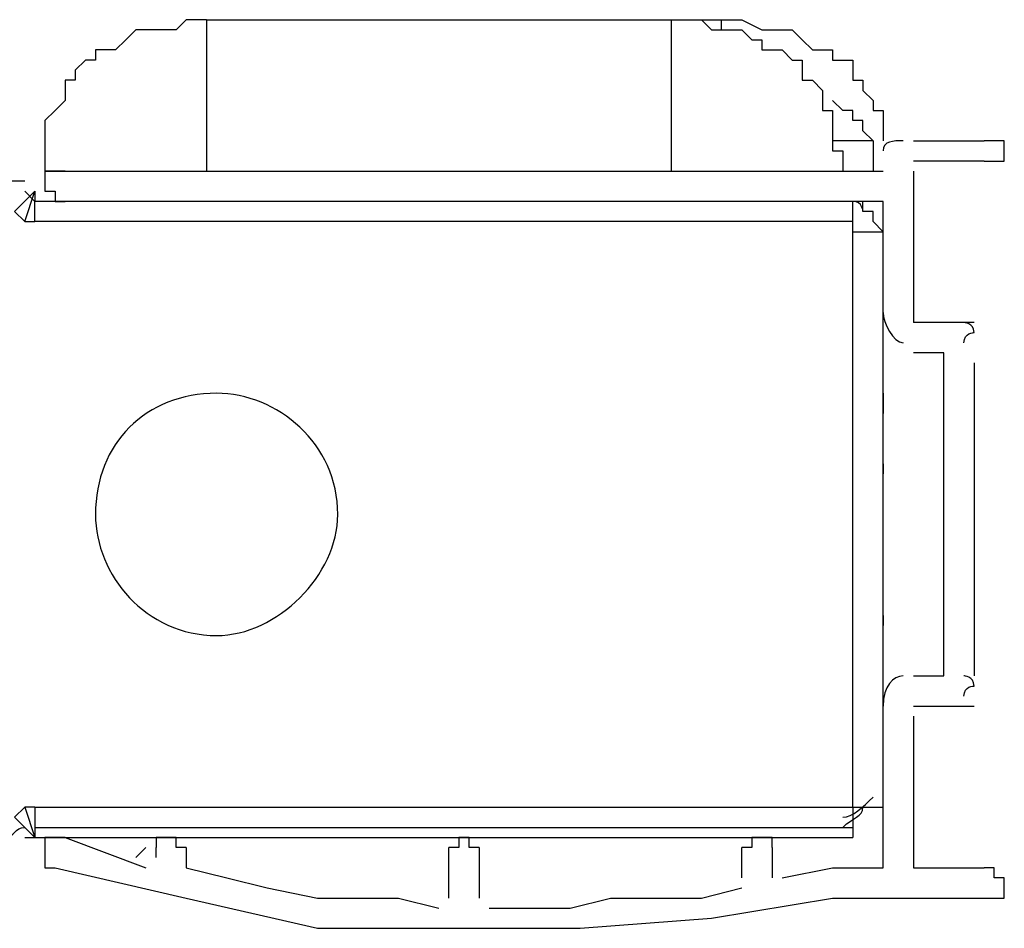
# Model space of a CAD drawing. Header units: millimetres. Extents: x 3883.33 to 3884.47, y 1890 to 1890.07.
# Tile 8 of 8: x 3884.4288 to 3884.4701, y 1890.0134 to 1890.0515. Entities that reach past the tile are written whole.
import ezdxf

# ---------------------------------------------------------------- set-up
doc = ezdxf.new("R2010")
doc.units = ezdxf.units.MM
doc.layers.add('SANINDUSA', color=3, linetype='Continuous')

msp = doc.modelspace()

# ---------------------------------------------------------------- linework, layer by layer
at = {"layer": 'SANINDUSA'}
for points, knots in [([(3884.436645, 1890.051517), (3884.436645, 1890.051517), (3884.435798, 1890.051517), (3884.435798, 1890.051517), (3884.435798, 1890.051517), (3884.435798, 1890.051517), (3884.435374, 1890.051094), (3884.435374, 1890.051094), (3884.435374, 1890.051094), (3884.435374, 1890.051094), (3884.434528, 1890.051094), (3884.434528, 1890.051094), (3884.434528, 1890.051094), (3884.434528, 1890.051094), (3884.433681, 1890.051094), (3884.433681, 1890.051094), (3884.433681, 1890.051094), (3884.433681, 1890.051094), (3884.433258, 1890.050671), (3884.433258, 1890.050671), (3884.433258, 1890.050671), (3884.433258, 1890.050671), (3884.432835, 1890.050247), (3884.432835, 1890.050247), (3884.432835, 1890.050247), (3884.432835, 1890.050247), (3884.432411, 1890.050247), (3884.432411, 1890.050247), (3884.432411, 1890.050247), (3884.432411, 1890.050247), (3884.431988, 1890.050247), (3884.431988, 1890.050247), (3884.431988, 1890.050247), (3884.431988, 1890.050247), (3884.431988, 1890.049824), (3884.431988, 1890.049824), (3884.431988, 1890.049824), (3884.431988, 1890.049824), (3884.431565, 1890.049824), (3884.431565, 1890.049824), (3884.431565, 1890.049824), (3884.431565, 1890.049824), (3884.431141, 1890.049401), (3884.431141, 1890.049401), (3884.431141, 1890.049401), (3884.431141, 1890.049401), (3884.431141, 1890.048977), (3884.431141, 1890.048977), (3884.431141, 1890.048977), (3884.431141, 1890.048977), (3884.430718, 1890.048977), (3884.430718, 1890.048977), (3884.430718, 1890.048977), (3884.430718, 1890.048977), (3884.430718, 1890.048132), (3884.430718, 1890.048132), (3884.430718, 1890.048132), (3884.430718, 1890.048132), (3884.430295, 1890.047707), (3884.430295, 1890.047707), (3884.430295, 1890.047707), (3884.430295, 1890.047707), (3884.429871, 1890.047285), (3884.429871, 1890.047285), (3884.429871, 1890.047285), (3884.429871, 1890.047285), (3884.429871, 1890.046015), (3884.429871, 1890.046015)], [0, 0, 0, 0, 0.058824, 0.058824, 0.058824, 0.058824, 0.117647, 0.117647, 0.117647, 0.117647, 0.176471, 0.176471, 0.176471, 0.176471, 0.235294, 0.235294, 0.235294, 0.235294, 0.294118, 0.294118, 0.294118, 0.294118, 0.352941, 0.352941, 0.352941, 0.352941, 0.411765, 0.411765, 0.411765, 0.411765, 0.470588, 0.470588, 0.470588, 0.470588, 0.529412, 0.529412, 0.529412, 0.529412, 0.588235, 0.588235, 0.588235, 0.588235, 0.647059, 0.647059, 0.647059, 0.647059, 0.705882, 0.705882, 0.705882, 0.705882, 0.764706, 0.764706, 0.764706, 0.764706, 0.823529, 0.823529, 0.823529, 0.823529, 0.882353, 0.882353, 0.882353, 0.882353, 0.941176, 0.941176, 0.941176, 0.941176, 1, 1, 1, 1]), ([(3884.456115, 1890.051517), (3884.456115, 1890.051517), (3884.457385, 1890.051517), (3884.457385, 1890.051517), (3884.457385, 1890.051517), (3884.457385, 1890.051517), (3884.457809, 1890.051094), (3884.457809, 1890.051094), (3884.457809, 1890.051094), (3884.457809, 1890.051094), (3884.459079, 1890.051094), (3884.459079, 1890.051094), (3884.459079, 1890.051094), (3884.459079, 1890.051094), (3884.459502, 1890.050671), (3884.459502, 1890.050671), (3884.459502, 1890.050671), (3884.459502, 1890.050671), (3884.459925, 1890.050671), (3884.459925, 1890.050671), (3884.459925, 1890.050671), (3884.459925, 1890.050671), (3884.459925, 1890.050247), (3884.459925, 1890.050247), (3884.459925, 1890.050247), (3884.459925, 1890.050247), (3884.460348, 1890.050247), (3884.460348, 1890.050247), (3884.460348, 1890.050247), (3884.460348, 1890.050247), (3884.460772, 1890.050247), (3884.460772, 1890.050247), (3884.460772, 1890.050247), (3884.460772, 1890.050247), (3884.461195, 1890.049824), (3884.461195, 1890.049824), (3884.461195, 1890.049824), (3884.461195, 1890.049824), (3884.461618, 1890.049824), (3884.461618, 1890.049824), (3884.461618, 1890.049824), (3884.461618, 1890.049824), (3884.461618, 1890.048977), (3884.461618, 1890.048977), (3884.461618, 1890.048977), (3884.461618, 1890.048977), (3884.462042, 1890.048977), (3884.462042, 1890.048977), (3884.462042, 1890.048977), (3884.462042, 1890.048977), (3884.462465, 1890.048554), (3884.462465, 1890.048554), (3884.462465, 1890.048554), (3884.462465, 1890.048554), (3884.462465, 1890.047707), (3884.462465, 1890.047707), (3884.462465, 1890.047707), (3884.462465, 1890.047707), (3884.462888, 1890.047707), (3884.462888, 1890.047707), (3884.462888, 1890.047707), (3884.462888, 1890.047707), (3884.462888, 1890.046015), (3884.462888, 1890.046015), (3884.462888, 1890.046015), (3884.462888, 1890.046015), (3884.463312, 1890.046015), (3884.463312, 1890.046015), (3884.463312, 1890.046015), (3884.463312, 1890.046015), (3884.463312, 1890.045168), (3884.463312, 1890.045168)], [0, 0, 0, 0, 0.055556, 0.055556, 0.055556, 0.055556, 0.111111, 0.111111, 0.111111, 0.111111, 0.166667, 0.166667, 0.166667, 0.166667, 0.222222, 0.222222, 0.222222, 0.222222, 0.277778, 0.277778, 0.277778, 0.277778, 0.333333, 0.333333, 0.333333, 0.333333, 0.388889, 0.388889, 0.388889, 0.388889, 0.444444, 0.444444, 0.444444, 0.444444, 0.5, 0.5, 0.5, 0.5, 0.555556, 0.555556, 0.555556, 0.555556, 0.611111, 0.611111, 0.611111, 0.611111, 0.666667, 0.666667, 0.666667, 0.666667, 0.722222, 0.722222, 0.722222, 0.722222, 0.777778, 0.777778, 0.777778, 0.777778, 0.833333, 0.833333, 0.833333, 0.833333, 0.888889, 0.888889, 0.888889, 0.888889, 0.944444, 0.944444, 0.944444, 0.944444, 1, 1, 1, 1]), ([(3884.458232, 1890.051517), (3884.458232, 1890.051517), (3884.459079, 1890.051517), (3884.459079, 1890.051517), (3884.459079, 1890.051517), (3884.459079, 1890.051517), (3884.459925, 1890.051094), (3884.459925, 1890.051094), (3884.459925, 1890.051094), (3884.459925, 1890.051094), (3884.461195, 1890.051094), (3884.461195, 1890.051094), (3884.461195, 1890.051094), (3884.461195, 1890.051094), (3884.461618, 1890.050671), (3884.461618, 1890.050671), (3884.461618, 1890.050671), (3884.461618, 1890.050671), (3884.462042, 1890.050247), (3884.462042, 1890.050247), (3884.462042, 1890.050247), (3884.462042, 1890.050247), (3884.462465, 1890.050247), (3884.462465, 1890.050247), (3884.462465, 1890.050247), (3884.462465, 1890.050247), (3884.462888, 1890.050247), (3884.462888, 1890.050247), (3884.462888, 1890.050247), (3884.462888, 1890.050247), (3884.462888, 1890.049824), (3884.462888, 1890.049824), (3884.462888, 1890.049824), (3884.462888, 1890.049824), (3884.463735, 1890.049824), (3884.463735, 1890.049824), (3884.463735, 1890.049824), (3884.463735, 1890.049824), (3884.463735, 1890.048977), (3884.463735, 1890.048977), (3884.463735, 1890.048977), (3884.463735, 1890.048977), (3884.464157, 1890.048977), (3884.464157, 1890.048977), (3884.464157, 1890.048977), (3884.464157, 1890.048977), (3884.464157, 1890.048554), (3884.464157, 1890.048554), (3884.464157, 1890.048554), (3884.464157, 1890.048554), (3884.464582, 1890.048132), (3884.464582, 1890.048132), (3884.464582, 1890.048132), (3884.464582, 1890.048132), (3884.464582, 1890.047707), (3884.464582, 1890.047707), (3884.464582, 1890.047707), (3884.464582, 1890.047707), (3884.465004, 1890.047707), (3884.465004, 1890.047707), (3884.465004, 1890.047707), (3884.465004, 1890.047707), (3884.465004, 1890.046438), (3884.465004, 1890.046438)], [0, 0, 0, 0, 0.0625, 0.0625, 0.0625, 0.0625, 0.125, 0.125, 0.125, 0.125, 0.1875, 0.1875, 0.1875, 0.1875, 0.25, 0.25, 0.25, 0.25, 0.3125, 0.3125, 0.3125, 0.3125, 0.375, 0.375, 0.375, 0.375, 0.4375, 0.4375, 0.4375, 0.4375, 0.5, 0.5, 0.5, 0.5, 0.5625, 0.5625, 0.5625, 0.5625, 0.625, 0.625, 0.625, 0.625, 0.6875, 0.6875, 0.6875, 0.6875, 0.75, 0.75, 0.75, 0.75, 0.8125, 0.8125, 0.8125, 0.8125, 0.875, 0.875, 0.875, 0.875, 0.9375, 0.9375, 0.9375, 0.9375, 1, 1, 1, 1]), ([(3884.429025, 1890.044745), (3884.428601, 1890.044745), (3884.428601, 1890.044745), (3884.428179, 1890.044745), (3884.428179, 1890.044745), (3884.427755, 1890.044745), (3884.427755, 1890.044745), (3884.427755, 1890.044745)], [0, 0, 0, 0, 0.5, 0.5, 0.5, 0.5, 1, 1, 1, 1]), ([(3884.468392, 1890.037971), (3884.468392, 1890.038396), (3884.468814, 1890.038396), (3884.468814, 1890.038396), (3884.468814, 1890.038396), (3884.468814, 1890.038818), (3884.468392, 1890.038818), (3884.468392, 1890.038818)], [0, 0, 0, 0, 0.5, 0.5, 0.5, 0.5, 1, 1, 1, 1]), ([(3884.442147, 1890.030776), (3884.442147, 1890.028236), (3884.439607, 1890.025696), (3884.437068, 1890.025696), (3884.437068, 1890.025696), (3884.434104, 1890.025696), (3884.431988, 1890.028236), (3884.431988, 1890.030776), (3884.431988, 1890.030776), (3884.431988, 1890.033739), (3884.434104, 1890.035855), (3884.437068, 1890.035855), (3884.437068, 1890.035855), (3884.439607, 1890.035855), (3884.442147, 1890.033739), (3884.442147, 1890.030776)], [0, 0, 0, 0, 0.25, 0.25, 0.25, 0.25, 0.5, 0.5, 0.5, 0.5, 0.75, 0.75, 0.75, 0.75, 1, 1, 1, 1]), ([(3884.468392, 1890.023157), (3884.468392, 1890.02358), (3884.468814, 1890.02358), (3884.468814, 1890.02358), (3884.468814, 1890.02358), (3884.468814, 1890.024004), (3884.468392, 1890.024004), (3884.468392, 1890.024004)], [0, 0, 0, 0, 0.5, 0.5, 0.5, 0.5, 1, 1, 1, 1]), ([(3884.427332, 1890.017654), (3884.427755, 1890.017654), (3884.427755, 1890.01723), (3884.428179, 1890.01723), (3884.428179, 1890.01723), (3884.428601, 1890.01723), (3884.428601, 1890.017654), (3884.429025, 1890.017654)], [0, 0, 0, 0, 0.5, 0.5, 0.5, 0.5, 1, 1, 1, 1])]:
    msp.add_open_spline(points, degree=3, knots=knots, dxfattribs=at)
for points in [[(3884.436645, 1890.051517), (3884.436645, 1890.051517), (3884.436645, 1890.045168), (3884.436645, 1890.045168)], [(3884.436645, 1890.051517), (3884.436645, 1890.051517), (3884.458232, 1890.051517), (3884.458232, 1890.051517)], [(3884.456115, 1890.051517), (3884.456115, 1890.051517), (3884.456115, 1890.045168), (3884.456115, 1890.045168)], [(3884.458232, 1890.051094), (3884.458232, 1890.051094), (3884.458232, 1890.051517), (3884.458232, 1890.051517)], [(3884.463312, 1890.047707), (3884.463312, 1890.047707), (3884.462888, 1890.048132), (3884.462888, 1890.048132)], [(3884.463735, 1890.047707), (3884.463735, 1890.047707), (3884.463312, 1890.047707), (3884.463312, 1890.047707)], [(3884.463735, 1890.047285), (3884.463735, 1890.047285), (3884.463735, 1890.047707), (3884.463735, 1890.047707)], [(3884.464157, 1890.047285), (3884.464157, 1890.047285), (3884.463735, 1890.047285), (3884.463735, 1890.047285)], [(3884.464157, 1890.046862), (3884.464157, 1890.046862), (3884.464157, 1890.047285), (3884.464157, 1890.047285)], [(3884.464582, 1890.046438), (3884.464582, 1890.046438), (3884.464157, 1890.046862), (3884.464157, 1890.046862)], [(3884.464582, 1890.046438), (3884.464582, 1890.046438), (3884.462888, 1890.046438), (3884.462888, 1890.046438)], [(3884.464582, 1890.046438), (3884.464582, 1890.046438), (3884.464582, 1890.045168), (3884.464582, 1890.045168)], [(3884.465851, 1890.046438), (3884.465428, 1890.046438), (3884.465004, 1890.046438), (3884.465004, 1890.046015)], [(3884.466275, 1890.046438), (3884.466275, 1890.046438), (3884.469237, 1890.046438), (3884.469237, 1890.046438)], [(3884.469661, 1890.046438), (3884.469661, 1890.046438), (3884.469237, 1890.046438), (3884.469237, 1890.046438)], [(3884.470084, 1890.046438), (3884.470084, 1890.046438), (3884.469661, 1890.046438), (3884.469661, 1890.046438)], [(3884.470084, 1890.046015), (3884.470084, 1890.046015), (3884.470084, 1890.046438), (3884.470084, 1890.046438)], [(3884.429871, 1890.046015), (3884.429871, 1890.046015), (3884.429871, 1890.045168), (3884.429871, 1890.045168)], [(3884.470084, 1890.045592), (3884.470084, 1890.045592), (3884.470084, 1890.046015), (3884.470084, 1890.046015)], [(3884.469237, 1890.045592), (3884.469237, 1890.045592), (3884.466275, 1890.045592), (3884.466275, 1890.045592)], [(3884.469237, 1890.045592), (3884.469237, 1890.045592), (3884.469661, 1890.045592), (3884.469661, 1890.045592)], [(3884.469661, 1890.045592), (3884.469661, 1890.045592), (3884.470084, 1890.045592), (3884.470084, 1890.045592)], [(3884.429871, 1890.045168), (3884.429871, 1890.045168), (3884.465004, 1890.045168), (3884.465004, 1890.045168)], [(3884.430295, 1890.045168), (3884.430295, 1890.045168), (3884.429871, 1890.045168), (3884.429871, 1890.045168)], [(3884.429871, 1890.045168), (3884.429871, 1890.045168), (3884.429871, 1890.044745), (3884.429871, 1890.044745)], [(3884.430718, 1890.045168), (3884.430718, 1890.045168), (3884.430295, 1890.045168), (3884.430295, 1890.045168)], [(3884.466275, 1890.045168), (3884.466275, 1890.045168), (3884.466275, 1890.038818), (3884.466275, 1890.038818)], [(3884.429871, 1890.044745), (3884.429871, 1890.044745), (3884.429871, 1890.044321), (3884.429871, 1890.044321)], [(3884.428601, 1890.043474), (3884.428601, 1890.043474), (3884.429448, 1890.044321), (3884.429448, 1890.044321)], [(3884.429448, 1890.043898), (3884.429448, 1890.043898), (3884.429025, 1890.044321), (3884.429025, 1890.044321)], [(3884.429025, 1890.043052), (3884.429025, 1890.043052), (3884.429448, 1890.044321), (3884.429448, 1890.044321)], [(3884.429448, 1890.044321), (3884.429448, 1890.044321), (3884.429448, 1890.043898), (3884.429448, 1890.043898)], [(3884.429871, 1890.044321), (3884.429871, 1890.044321), (3884.430295, 1890.044321), (3884.430295, 1890.044321)], [(3884.430295, 1890.044321), (3884.430295, 1890.044321), (3884.430295, 1890.043898), (3884.430295, 1890.043898)], [(3884.463735, 1890.043898), (3884.463735, 1890.043898), (3884.429448, 1890.043898), (3884.429448, 1890.043898)], [(3884.429448, 1890.043052), (3884.429448, 1890.043052), (3884.429448, 1890.043898), (3884.429448, 1890.043898)], [(3884.465004, 1890.043898), (3884.465004, 1890.043898), (3884.429448, 1890.043898), (3884.429448, 1890.043898)], [(3884.430295, 1890.043898), (3884.430295, 1890.043898), (3884.430718, 1890.043898), (3884.430718, 1890.043898)], [(3884.463735, 1890.043052), (3884.463735, 1890.043052), (3884.463735, 1890.043898), (3884.463735, 1890.043898)], [(3884.464157, 1890.043898), (3884.464157, 1890.043898), (3884.463735, 1890.043898), (3884.463735, 1890.043898)], [(3884.464157, 1890.043474), (3884.464157, 1890.043474), (3884.464157, 1890.043898), (3884.463735, 1890.043898)], [(3884.464157, 1890.043474), (3884.464157, 1890.043474), (3884.464157, 1890.043898), (3884.464157, 1890.043898)], [(3884.465004, 1890.015961), (3884.465004, 1890.015961), (3884.465004, 1890.043898), (3884.465004, 1890.043898)], [(3884.429025, 1890.043052), (3884.429025, 1890.043052), (3884.428601, 1890.043474), (3884.428601, 1890.043474)], [(3884.464582, 1890.043474), (3884.464582, 1890.043474), (3884.464157, 1890.043474), (3884.464157, 1890.043474)], [(3884.464582, 1890.043052), (3884.464582, 1890.043052), (3884.464582, 1890.043474), (3884.464582, 1890.043474)], [(3884.429025, 1890.043052), (3884.429025, 1890.043052), (3884.429448, 1890.043052), (3884.429448, 1890.043052)], [(3884.463735, 1890.043052), (3884.463735, 1890.043052), (3884.429448, 1890.043052), (3884.429448, 1890.043052)], [(3884.463735, 1890.042628), (3884.463735, 1890.042628), (3884.463735, 1890.043052), (3884.463735, 1890.043052)], [(3884.465004, 1890.042628), (3884.465004, 1890.042628), (3884.464582, 1890.043052), (3884.464582, 1890.043052)], [(3884.463735, 1890.042628), (3884.463735, 1890.042628), (3884.465004, 1890.042628), (3884.465004, 1890.042628)], [(3884.463735, 1890.0185), (3884.463735, 1890.0185), (3884.463735, 1890.042628), (3884.463735, 1890.042628)], [(3884.465004, 1890.0185), (3884.465004, 1890.0185), (3884.465004, 1890.042628), (3884.465004, 1890.042628)], [(3884.465004, 1890.039241), (3884.465004, 1890.038818), (3884.465428, 1890.037971), (3884.465851, 1890.037971)], [(3884.468814, 1890.038818), (3884.468814, 1890.038818), (3884.466275, 1890.038818), (3884.466275, 1890.038818)], [(3884.467545, 1890.037549), (3884.467545, 1890.037549), (3884.466275, 1890.037549), (3884.466275, 1890.037549)], [(3884.467545, 1890.037125), (3884.467545, 1890.037125), (3884.467545, 1890.037549), (3884.467545, 1890.037549)], [(3884.467545, 1890.024004), (3884.467545, 1890.024004), (3884.467545, 1890.037125), (3884.467545, 1890.037125)], [(3884.468814, 1890.037125), (3884.468814, 1890.037125), (3884.468814, 1890.024004), (3884.468814, 1890.024004)], [(3884.465004, 1890.035432), (3884.465004, 1890.035432), (3884.465004, 1890.035855), (3884.465004, 1890.035855)], [(3884.465004, 1890.035855), (3884.465004, 1890.035855), (3884.465004, 1890.035008), (3884.465004, 1890.035008)], [(3884.465004, 1890.026119), (3884.465004, 1890.026119), (3884.465004, 1890.035432), (3884.465004, 1890.035432)], [(3884.465004, 1890.032893), (3884.465004, 1890.032893), (3884.465004, 1890.032469), (3884.465004, 1890.032469)], [(3884.465004, 1890.028659), (3884.465004, 1890.028659), (3884.465004, 1890.032469), (3884.465004, 1890.032469)], [(3884.465004, 1890.026543), (3884.465004, 1890.026543), (3884.465004, 1890.026119), (3884.465004, 1890.026119)], [(3884.465851, 1890.024004), (3884.465428, 1890.024004), (3884.465004, 1890.02358), (3884.465004, 1890.022734)], [(3884.466275, 1890.024004), (3884.466275, 1890.024004), (3884.467545, 1890.024004), (3884.467545, 1890.024004)], [(3884.466275, 1890.022734), (3884.466275, 1890.022734), (3884.468814, 1890.022734), (3884.468814, 1890.022734)], [(3884.466275, 1890.02231), (3884.466275, 1890.02231), (3884.466275, 1890.015961), (3884.466275, 1890.015961)], [(3884.463312, 1890.018077), (3884.463735, 1890.018077), (3884.464157, 1890.0185), (3884.464582, 1890.018924)], [(3884.428601, 1890.018077), (3884.428601, 1890.018077), (3884.429025, 1890.0185), (3884.429025, 1890.0185)], [(3884.429025, 1890.0185), (3884.429025, 1890.0185), (3884.429448, 1890.01723), (3884.429448, 1890.01723)], [(3884.429448, 1890.0185), (3884.429448, 1890.0185), (3884.429025, 1890.0185), (3884.429025, 1890.0185)], [(3884.429448, 1890.0185), (3884.429448, 1890.0185), (3884.463735, 1890.0185), (3884.463735, 1890.0185)], [(3884.429448, 1890.0185), (3884.429448, 1890.0185), (3884.429448, 1890.01723), (3884.429448, 1890.01723)], [(3884.463312, 1890.017654), (3884.463735, 1890.018077), (3884.464157, 1890.018077), (3884.464157, 1890.0185)], [(3884.463735, 1890.0185), (3884.463735, 1890.0185), (3884.465004, 1890.0185), (3884.465004, 1890.0185)], [(3884.463735, 1890.0185), (3884.463735, 1890.0185), (3884.463735, 1890.01723), (3884.463735, 1890.01723)], [(3884.428601, 1890.018077), (3884.428601, 1890.018077), (3884.429448, 1890.01723), (3884.429448, 1890.01723)], [(3884.429448, 1890.017654), (3884.429448, 1890.017654), (3884.463735, 1890.017654), (3884.463735, 1890.017654)], [(3884.429448, 1890.017654), (3884.429448, 1890.017654), (3884.429448, 1890.01723), (3884.429448, 1890.01723)], [(3884.429025, 1890.01723), (3884.429025, 1890.01723), (3884.429448, 1890.01723), (3884.429448, 1890.01723)], [(3884.429448, 1890.01723), (3884.429448, 1890.01723), (3884.463735, 1890.01723), (3884.463735, 1890.01723)], [(3884.430295, 1890.01723), (3884.430295, 1890.01723), (3884.429871, 1890.01723), (3884.429871, 1890.01723)], [(3884.429871, 1890.01723), (3884.429871, 1890.01723), (3884.429871, 1890.016808), (3884.429871, 1890.016808)], [(3884.430718, 1890.01723), (3884.430718, 1890.01723), (3884.430295, 1890.01723), (3884.430295, 1890.01723)], [(3884.430718, 1890.01723), (3884.430718, 1890.01723), (3884.434104, 1890.015961), (3884.434104, 1890.015961)], [(3884.434951, 1890.01723), (3884.434951, 1890.01723), (3884.434528, 1890.01723), (3884.434528, 1890.01723)], [(3884.434528, 1890.01723), (3884.434528, 1890.01723), (3884.434528, 1890.016808), (3884.434528, 1890.016808)], [(3884.435374, 1890.01723), (3884.435374, 1890.01723), (3884.434951, 1890.01723), (3884.434951, 1890.01723)], [(3884.435374, 1890.016808), (3884.435374, 1890.016808), (3884.435374, 1890.01723), (3884.435374, 1890.01723)], [(3884.447649, 1890.01723), (3884.447649, 1890.01723), (3884.447226, 1890.01723), (3884.447226, 1890.01723)], [(3884.447226, 1890.01723), (3884.447226, 1890.01723), (3884.447226, 1890.016808), (3884.447226, 1890.016808)], [(3884.447649, 1890.016808), (3884.447649, 1890.016808), (3884.447649, 1890.01723), (3884.447649, 1890.01723)], [(3884.459925, 1890.01723), (3884.459925, 1890.01723), (3884.459502, 1890.01723), (3884.459502, 1890.01723)], [(3884.459502, 1890.01723), (3884.459502, 1890.01723), (3884.459502, 1890.016808), (3884.459502, 1890.016808)], [(3884.460348, 1890.01723), (3884.460348, 1890.01723), (3884.459925, 1890.01723), (3884.459925, 1890.01723)], [(3884.460348, 1890.016808), (3884.460348, 1890.016808), (3884.460348, 1890.01723), (3884.460348, 1890.01723)], [(3884.429871, 1890.016808), (3884.429871, 1890.016808), (3884.429871, 1890.016385), (3884.429871, 1890.016385)], [(3884.433681, 1890.016385), (3884.433681, 1890.016385), (3884.434104, 1890.016808), (3884.434104, 1890.016808)], [(3884.434528, 1890.016385), (3884.434528, 1890.016385), (3884.434528, 1890.016808), (3884.434528, 1890.016808)], [(3884.435798, 1890.016808), (3884.435798, 1890.016808), (3884.435374, 1890.016808), (3884.435374, 1890.016808)], [(3884.435798, 1890.016808), (3884.435798, 1890.016808), (3884.435798, 1890.015961), (3884.435798, 1890.015961)], [(3884.446804, 1890.014691), (3884.446804, 1890.014691), (3884.446804, 1890.016808), (3884.446804, 1890.016808)], [(3884.447226, 1890.016808), (3884.447226, 1890.016808), (3884.446804, 1890.016808), (3884.446804, 1890.016808)], [(3884.448073, 1890.016808), (3884.448073, 1890.016808), (3884.447649, 1890.016808), (3884.447649, 1890.016808)], [(3884.448073, 1890.016808), (3884.448073, 1890.016808), (3884.448073, 1890.014691), (3884.448073, 1890.014691)], [(3884.459079, 1890.015538), (3884.459079, 1890.015538), (3884.459079, 1890.016808), (3884.459079, 1890.016808)], [(3884.459502, 1890.016808), (3884.459502, 1890.016808), (3884.459079, 1890.016808), (3884.459079, 1890.016808)], [(3884.460348, 1890.016808), (3884.460348, 1890.016808), (3884.460348, 1890.015538), (3884.460348, 1890.015538)], [(3884.429871, 1890.016385), (3884.429871, 1890.016385), (3884.429871, 1890.015961), (3884.429871, 1890.015961)], [(3884.429871, 1890.015961), (3884.429871, 1890.015961), (3884.430295, 1890.015961), (3884.430295, 1890.015961)], [(3884.430295, 1890.015961), (3884.430295, 1890.015961), (3884.435798, 1890.014691), (3884.435798, 1890.014691)], [(3884.435798, 1890.015961), (3884.435798, 1890.015961), (3884.43749, 1890.015538), (3884.43749, 1890.015538)], [(3884.460772, 1890.015538), (3884.460772, 1890.015538), (3884.462888, 1890.015961), (3884.462888, 1890.015961)], [(3884.462888, 1890.015961), (3884.462888, 1890.015961), (3884.465004, 1890.015961), (3884.465004, 1890.015961)], [(3884.466275, 1890.015961), (3884.466275, 1890.015961), (3884.469237, 1890.015961), (3884.469237, 1890.015961)], [(3884.469661, 1890.015961), (3884.469661, 1890.015961), (3884.469237, 1890.015961), (3884.469237, 1890.015961)], [(3884.469661, 1890.015538), (3884.469661, 1890.015538), (3884.469661, 1890.015961), (3884.469661, 1890.015961)], [(3884.43749, 1890.015538), (3884.43749, 1890.015538), (3884.439184, 1890.015115), (3884.439184, 1890.015115)], [(3884.470084, 1890.015538), (3884.470084, 1890.015538), (3884.469661, 1890.015538), (3884.469661, 1890.015538)], [(3884.470084, 1890.015115), (3884.470084, 1890.015115), (3884.470084, 1890.015538), (3884.470084, 1890.015538)], [(3884.439184, 1890.015115), (3884.439184, 1890.015115), (3884.4413, 1890.014691), (3884.4413, 1890.014691)], [(3884.457385, 1890.014691), (3884.457385, 1890.014691), (3884.459079, 1890.015115), (3884.459079, 1890.015115)], [(3884.470084, 1890.014691), (3884.470084, 1890.014691), (3884.470084, 1890.015115), (3884.470084, 1890.015115)], [(3884.435798, 1890.014691), (3884.435798, 1890.014691), (3884.4413, 1890.013421), (3884.4413, 1890.013421)], [(3884.4413, 1890.014691), (3884.4413, 1890.014691), (3884.442994, 1890.014691), (3884.442994, 1890.014691)], [(3884.442994, 1890.014691), (3884.442994, 1890.014691), (3884.444687, 1890.014691), (3884.444687, 1890.014691)], [(3884.444687, 1890.014691), (3884.444687, 1890.014691), (3884.446379, 1890.014268), (3884.446379, 1890.014268)], [(3884.451883, 1890.014268), (3884.451883, 1890.014268), (3884.453576, 1890.014691), (3884.453576, 1890.014691)], [(3884.453576, 1890.014691), (3884.453576, 1890.014691), (3884.455268, 1890.014691), (3884.455268, 1890.014691)], [(3884.455268, 1890.014691), (3884.455268, 1890.014691), (3884.457385, 1890.014691), (3884.457385, 1890.014691)], [(3884.457809, 1890.013844), (3884.457809, 1890.013844), (3884.462888, 1890.014691), (3884.462888, 1890.014691)], [(3884.462888, 1890.014691), (3884.462888, 1890.014691), (3884.469237, 1890.014691), (3884.469237, 1890.014691)], [(3884.469237, 1890.014691), (3884.469237, 1890.014691), (3884.469661, 1890.014691), (3884.469661, 1890.014691)], [(3884.469661, 1890.014691), (3884.469661, 1890.014691), (3884.470084, 1890.014691), (3884.470084, 1890.014691)], [(3884.448496, 1890.014268), (3884.448496, 1890.014268), (3884.450189, 1890.014268), (3884.450189, 1890.014268)], [(3884.450189, 1890.014268), (3884.450189, 1890.014268), (3884.451883, 1890.014268), (3884.451883, 1890.014268)], [(3884.452306, 1890.013421), (3884.452306, 1890.013421), (3884.457809, 1890.013844), (3884.457809, 1890.013844)], [(3884.4413, 1890.013421), (3884.4413, 1890.013421), (3884.446379, 1890.013421), (3884.446379, 1890.013421)], [(3884.446379, 1890.013421), (3884.446379, 1890.013421), (3884.452306, 1890.013421), (3884.452306, 1890.013421)]]:
    msp.add_open_spline(points, degree=3, dxfattribs=at)

doc.saveas('drawing.dxf')
